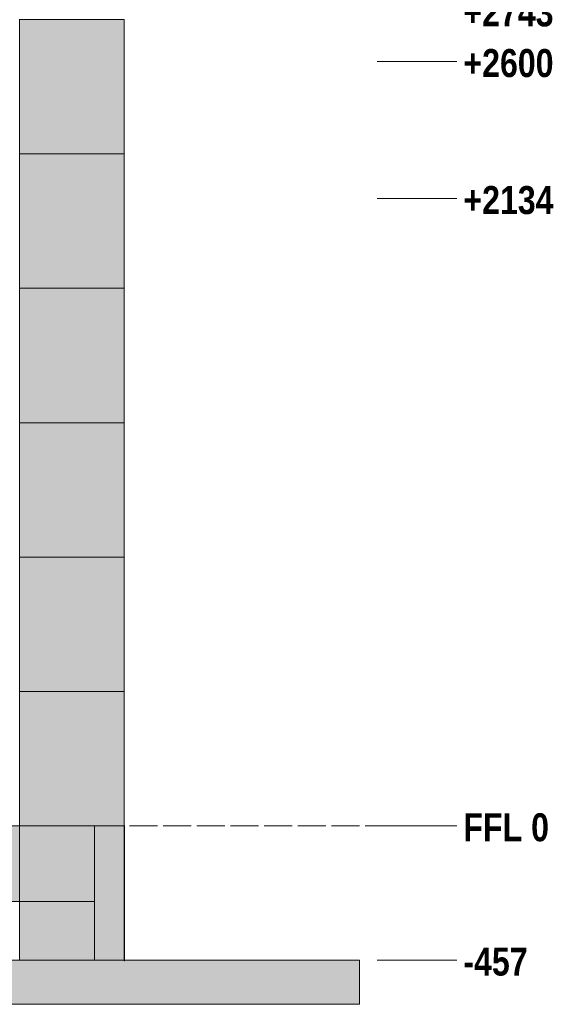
# Model space of a CAD drawing. Header units: millimetres. Extents: x 17 to 413, y 4 to 292.
# Tile 35 of 39: x 274 to 299, y 107 to 152. Entities that reach past the tile are written whole.
import ezdxf

# ---------------------------------------------------------------- set-up
doc = ezdxf.new("R2010")
doc.units = ezdxf.units.MM
doc.linetypes.add('DASHED', pattern=[1.524, 1.27, -0.254])
for name, color, linetype in [('FILL-EPS', 7, 'Continuous'), ('FILL-LIGHT', 7, 'Continuous'), ('LINE-C_2E8C94', 7, 'Continuous'), ('LINE-C_337880', 7, 'Continuous'), ('LINE-STEEL', 7, 'Continuous'), ('LINE-STEEL-DASH', 7, 'DASHED'), ('LINE-STEEL_GREY', 7, 'Continuous'), ('TEXT-STEEL', 7, 'Continuous')]:
    doc.layers.add(name, color=color, linetype=linetype)
doc.styles.add('OpenSansCondensed-Bold', font='OpenSansCondensed-Bold.ttf')

msp = doc.modelspace()

# ---------------------------------------------------------------- hatches: boundary and pattern name
at = {"layer": 'FILL-EPS', "true_color": 0xccffff}
h = msp.add_hatch(color=7, dxfattribs=at)
h.dxf.hatch_style = 1
h.paths.add_polyline_path([(273.689, 151.531), (273.692, 151.51), (278.433, 151.51), (278.433, 114.934), (273.692, 114.934), (273.692, 114.934), (273.692, 114.934), (273.689, 114.934), (273.689, 151.51), (273.689, 151.51), (273.689, 151.531)])
h = msp.add_hatch(color=7, dxfattribs=at)
h.dxf.hatch_style = 1
h.paths.add_polyline_path([(273.689, 151.51), (278.433, 151.51), (278.433, 114.934), (273.689, 114.934)])
h = msp.add_hatch(color=7, dxfattribs=at)
h.dxf.hatch_style = 1
h.paths.add_polyline_path([(273.689, 114.913), (273.689, 114.913), (273.689, 151.51), (273.692, 151.51), (273.692, 151.51), (273.692, 151.51), (278.433, 151.51), (278.433, 114.934), (273.692, 114.934)])
h = msp.add_hatch(color=7, dxfattribs=at)
h.dxf.hatch_style = 1
h.paths.add_polyline_path([(273.689, 114.934), (273.689, 151.51), (278.433, 151.51), (278.433, 114.934)])
h = msp.add_hatch(color=7, dxfattribs=at)
h.dxf.hatch_style = 1
h.paths.add_polyline_path([(273.692, 151.51), (278.433, 151.51), (278.433, 114.934), (273.692, 114.934)])
h = msp.add_hatch(color=7, dxfattribs=at)
h.dxf.hatch_style = 1
h.paths.add_polyline_path([(273.692, 114.934), (273.692, 151.51), (278.433, 151.51), (278.433, 114.934)])
h = msp.add_hatch(color=7, dxfattribs=at)
h.dxf.hatch_style = 1
h.paths.add_polyline_path([(273.689, 108.838), (273.689, 114.934), (278.433, 114.934), (278.433, 108.838)])
h = msp.add_hatch(color=7, dxfattribs=at)
h.dxf.hatch_style = 1
h.paths.add_polyline_path([(273.689, 114.934), (277.079, 114.934), (277.079, 108.838), (273.689, 108.838)])
h = msp.add_hatch(color=7, dxfattribs=at)
h.dxf.hatch_style = 1
h.paths.add_polyline_path([(273.689, 108.838), (273.689, 114.934), (277.079, 114.934), (277.079, 108.838)])
h = msp.add_hatch(color=7, dxfattribs=at)
h.dxf.hatch_style = 1
h.paths.add_polyline_path([(273.689, 114.934), (278.433, 114.934), (278.433, 108.838), (273.689, 108.838)])
h = msp.add_hatch(color=7, dxfattribs=at)
h.dxf.hatch_style = 1
h.paths.add_polyline_path([(277.079, 114.934), (278.433, 114.934), (278.433, 108.838), (277.079, 108.838)])
h = msp.add_hatch(color=7, dxfattribs=at)
h.dxf.hatch_style = 1
h.paths.add_polyline_path([(277.079, 108.838), (277.079, 114.934), (278.433, 114.934), (278.433, 108.838)])
h = msp.add_hatch(color=7, dxfattribs=at)
h.dxf.hatch_style = 1
h.paths.add_polyline_path([(277.079, 114.934), (278.433, 114.934), (278.433, 108.838), (277.079, 108.838)])
h = msp.add_hatch(color=7, dxfattribs=at)
h.dxf.hatch_style = 1
h.paths.add_polyline_path([(277.079, 108.838), (277.079, 114.934), (278.433, 114.934), (278.433, 108.838)])
at = {"layer": 'FILL-EPS', "true_color": 0xc0f0f0}
h = msp.add_hatch(color=254, dxfattribs=at)
h.dxf.hatch_style = 1
h.paths.add_polyline_path([(278.433, 114.934), (278.433, 114.934), (278.433, 114.955), (278.439, 114.955), (278.442, 114.955), (278.445, 114.955), (278.445, 108.838), (278.445, 108.817), (278.439, 108.817), (278.434, 108.817), (278.433, 108.817), (278.433, 114.934)])
h = msp.add_hatch(color=254, dxfattribs=at)
h.dxf.hatch_style = 1
h.paths.add_polyline_path([(278.433, 114.934), (278.433, 114.934), (278.433, 114.955), (278.439, 114.955), (278.442, 114.955), (278.445, 114.955), (278.445, 108.838), (278.445, 108.817), (278.439, 108.817), (278.434, 108.817), (278.433, 108.817), (278.433, 108.833), (278.433, 108.837), (278.433, 114.934)])
at = {"layer": 'FILL-LIGHT', "true_color": 0xdbdbde}
h = msp.add_hatch(color=254, dxfattribs=at)
h.dxf.hatch_style = 1
h.paths.add_polyline_path([(189.921, 114.934), (277.079, 114.934), (277.079, 111.505), (189.921, 111.505)])
h = msp.add_hatch(color=254, dxfattribs=at)
h.dxf.hatch_style = 1
h.paths.add_polyline_path([(189.921, 111.505), (189.921, 114.934), (277.079, 114.934), (277.079, 111.505)])
h = msp.add_hatch(color=254, dxfattribs=at)
h.dxf.hatch_style = 1
h.paths.add_polyline_path([(177.9, 108.838), (289.1, 108.838), (289.1, 106.838), (177.9, 106.838)])
h = msp.add_hatch(color=254, dxfattribs=at)
h.dxf.hatch_style = 1
h.paths.add_polyline_path([(177.9, 106.838), (177.9, 108.838), (289.1, 108.838), (289.1, 106.838)])

# ---------------------------------------------------------------- linework, layer by layer
at = {"layer": 'LINE-C_2E8C94', "lineweight": 5}
for points in [[(273.689, 151.531), (273.692, 151.51), (278.433, 151.51), (278.433, 114.934), (278.433, 114.934), (278.433, 114.934), (273.692, 114.934), (273.692, 114.934), (273.692, 114.934), (273.689, 114.934), (273.689, 151.51), (273.689, 151.51), (273.689, 151.51), (273.689, 151.531)], [(273.689, 151.51), (278.433, 151.51), (278.433, 114.934), (273.689, 114.934)], [(273.689, 114.913), (273.689, 114.913), (273.689, 151.51), (273.692, 151.51), (273.692, 151.51), (273.692, 151.51), (278.433, 151.51), (278.433, 151.51), (278.433, 114.934), (273.692, 114.934)], [(273.689, 114.934), (273.689, 151.51), (278.433, 151.51), (278.433, 114.934)], [(273.692, 151.51), (278.433, 151.51), (278.433, 114.934), (278.433, 114.934), (273.692, 114.934), (273.692, 151.51)], [(273.692, 114.934), (273.692, 114.934), (273.692, 151.51), (278.433, 151.51), (278.433, 151.51), (278.433, 114.934)], [(273.689, 108.838), (273.689, 114.934), (278.433, 114.934), (278.433, 114.934), (278.433, 108.838)], [(273.689, 114.934), (277.079, 114.934), (277.079, 108.838), (277.079, 108.838), (273.689, 108.838), (273.689, 114.934)], [(273.689, 108.838), (273.689, 114.934), (277.079, 114.934), (277.079, 108.838)], [(273.689, 114.934), (278.433, 114.934), (278.433, 108.838), (273.689, 108.838)], [(277.079, 114.934), (278.433, 114.934), (278.433, 108.838), (278.433, 108.838), (277.079, 108.838), (277.079, 114.934)], [(277.079, 108.838), (277.079, 108.838), (277.079, 114.934), (278.433, 114.934), (278.433, 114.934), (278.433, 108.838)], [(277.079, 114.934), (278.433, 114.934), (278.433, 108.838), (278.433, 108.838), (277.079, 108.838), (277.079, 114.934)], [(277.079, 108.838), (277.079, 108.838), (277.079, 114.934), (278.433, 114.934), (278.433, 114.934), (278.433, 108.838)], [(278.433, 114.934), (278.433, 114.934), (278.433, 114.955), (278.439, 114.955), (278.442, 114.955), (278.445, 114.955), (278.445, 108.838), (278.445, 108.838), (278.445, 108.817), (278.439, 108.817), (278.434, 108.817), (278.433, 108.817), (278.433, 114.934)], [(278.433, 114.934), (278.433, 114.934), (278.433, 114.955), (278.439, 114.955), (278.442, 114.955), (278.445, 114.955), (278.445, 108.838), (278.445, 108.838), (278.445, 108.817), (278.439, 108.817), (278.434, 108.817), (278.433, 108.817), (278.433, 108.833), (278.433, 108.837), (278.433, 114.934)]]:
    msp.add_lwpolyline(points, close=True, dxfattribs=at)
at = {"layer": 'LINE-C_337880', "lineweight": 5}
for p, q in [((273.702, 145.414), (278.42, 145.414)), ((273.702, 145.414), (278.42, 145.414)), ((273.702, 145.414), (278.42, 145.414)), ((273.702, 145.414), (278.42, 145.414)), ((273.705, 145.414), (278.42, 145.414)), ((273.705, 145.414), (278.42, 145.414)), ((273.702, 139.318), (278.42, 139.318)), ((273.702, 139.318), (278.42, 139.318)), ((273.702, 139.318), (278.42, 139.318)), ((273.702, 139.318), (278.42, 139.318)), ((273.705, 139.318), (278.42, 139.318)), ((273.705, 139.318), (278.42, 139.318)), ((273.702, 133.222), (278.42, 133.222)), ((273.702, 133.222), (278.42, 133.222)), ((273.702, 133.222), (278.42, 133.222)), ((273.702, 133.222), (278.42, 133.222)), ((273.705, 133.222), (278.42, 133.222)), ((273.705, 133.222), (278.42, 133.222)), ((273.702, 127.126), (278.42, 127.126)), ((273.702, 127.126), (278.42, 127.126)), ((273.702, 127.126), (278.42, 127.126)), ((273.702, 127.126), (278.42, 127.126)), ((273.705, 127.126), (278.42, 127.126)), ((273.705, 127.126), (278.42, 127.126)), ((273.702, 121.03), (278.42, 121.03)), ((273.702, 121.03), (278.42, 121.03)), ((273.702, 121.03), (278.42, 121.03)), ((273.702, 121.03), (278.42, 121.03)), ((273.705, 121.03), (278.42, 121.03)), ((273.705, 121.03), (278.42, 121.03))]:
    msp.add_line(p, q, dxfattribs=at)
at = {"layer": 'LINE-STEEL', "lineweight": 5}
for p, q in [((289.9, 149.601), (292.3, 149.601)), ((292.3, 149.601), (293.5, 149.601)), ((289.9, 143.387), (292.3, 143.387)), ((292.3, 143.387), (293.5, 143.387)), ((289.9, 114.934), (292.3, 114.934)), ((292.3, 114.934), (293.5, 114.934)), ((289.9, 108.841), (292.3, 108.841)), ((292.3, 108.841), (293.5, 108.841))]:
    msp.add_line(p, q, dxfattribs=at)
at = {"layer": 'LINE-STEEL-DASH', "lineweight": 5}
msp.add_line((165.9, 114.934), (289.9, 114.934), dxfattribs=at)
at = {"layer": 'LINE-STEEL_GREY', "lineweight": 5}
for points in [[(189.921, 114.934), (277.079, 114.934), (277.079, 111.505), (277.079, 111.505), (277.079, 111.505), (189.921, 111.505)], [(189.921, 111.505), (189.921, 114.934), (277.079, 114.934), (277.079, 111.505), (189.921, 111.505)], [(177.9, 108.838), (289.1, 108.838), (289.1, 106.838), (177.9, 106.838)], [(177.9, 106.838), (177.9, 108.838), (289.1, 108.838), (289.1, 108.838), (289.1, 106.838)]]:
    msp.add_lwpolyline(points, close=True, dxfattribs=at)

# ---------------------------------------------------------------- texts
at = {"layer": 'TEXT-STEEL', "style": 'OpenSansCondensed-Bold'}
for s, p in [('+2743', (293.8, 151.201)), ('+2600', (293.8, 148.901)), ('+2134', (293.8, 142.687)), ('FFL 0', (293.8, 114.234)), ('-457', (293.8, 108.141))]:
    msp.add_text(s, height=1.27, dxfattribs=at).set_placement(p)

doc.saveas('drawing.dxf')
